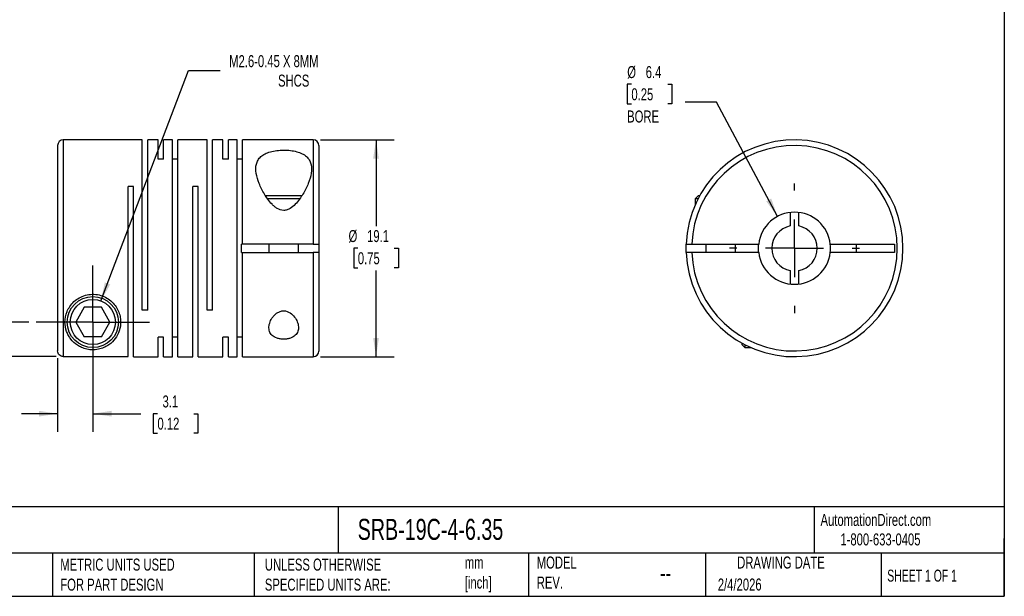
# Model space of a CAD drawing. Header units: millimetres. Extents: x 3 to 137, y 3 to 105.
# Tile 2 of 3: x 50 to 137, y 3 to 54. Entities that reach past the tile are written whole.
import ezdxf

# ---------------------------------------------------------------- set-up
doc = ezdxf.new("R2010")
doc.units = ezdxf.units.MM
doc.header["$LTSCALE"] = 0.5
doc.linetypes.add('SLD-Center', pattern=[19.05, 15.24, -1.27, 1.27, -1.27])
doc.linetypes.add('SLD-Solid', pattern=[0])
doc.layers.add('CENTER', color=40, linetype='SLD-Center')
doc.layers.add('DIMENSIONS', color=140, linetype='SLD-Solid', lineweight=25)
doc.layers.add('TEXT', color=140, linetype='SLD-Solid', lineweight=25)
doc.styles.add('SLDTEXTSTYLE0', font='TXT', dxfattribs={"width": 0.7})
doc.styles.add('SLDTEXTSTYLE1', font='TXT', dxfattribs={"width": 0.65})
doc.dimstyles.new('SLDDIMSTYLE0', dxfattribs={"dimtxt": 1.079004, "dimasz": 1.651, "dimexe": 0, "dimexo": 0.0625, "dimgap": 0.269751, "dimtad": 0, "dimtih": 1, "dimtoh": 1, "dimdec": 1, "dimrnd": 1e-09, "dimzin": 12, "dimdsep": 46, "dimtxsty": 'SLDTEXTSTYLE0', "dimsah": 1, "dimcen": 0.09, "dimadec": 0, "dimazin": 3, "dimtfac": 1, "dimtdec": 1, "dimtmove": 0, "dimatfit": 0, "dimfxl": 0, "dimfrac": 2, "dimtolj": 1, "dimtzin": 12, "dimarcsym": 0})
doc.dimstyles.new('SLDDIMSTYLE1', dxfattribs={"dimtxt": 1.079004, "dimasz": 1.651, "dimexe": 0, "dimexo": 0.0625, "dimgap": 0.269751, "dimtad": 0, "dimtih": 1, "dimtoh": 1, "dimdec": 1, "dimrnd": 1e-09, "dimzin": 4, "dimdsep": 46, "dimtxsty": 'SLDTEXTSTYLE0', "dimsah": 1, "dimcen": 0.09, "dimadec": 0, "dimazin": 1, "dimtfac": 1, "dimtdec": 1, "dimtmove": 0, "dimatfit": 0, "dimfxl": 0, "dimfrac": 2, "dimtolj": 1, "dimtzin": 12, "dimarcsym": 0})
doc.dimstyles.new('SLDDIMSTYLE2', dxfattribs={"dimtxt": 1.079004, "dimasz": 1.651, "dimexe": 0, "dimexo": 0.0625, "dimgap": 0.269751, "dimtad": 0, "dimtih": 1, "dimtoh": 1, "dimdec": 1, "dimrnd": 1e-09, "dimzin": 12, "dimdsep": 46, "dimtxsty": 'SLDTEXTSTYLE0', "dimsah": 1, "dimcen": 0, "dimadec": 0, "dimazin": 3, "dimtfac": 1, "dimtdec": 1, "dimtofl": 0, "dimtmove": 0, "dimatfit": 3, "dimfxl": 0, "dimfrac": 2, "dimtolj": 1, "dimtzin": 12, "dimarcsym": 0})
doc.dimstyles.new('SLDDIMSTYLE3', dxfattribs={"dimtxt": 1.079004, "dimasz": 1.651, "dimexe": 0, "dimexo": 0.0625, "dimgap": 0.269751, "dimtad": 0, "dimtih": 1, "dimtoh": 1, "dimdec": 1, "dimrnd": 1e-09, "dimzin": 12, "dimdsep": 46, "dimtxsty": 'SLDTEXTSTYLE0', "dimsah": 1, "dimcen": 0.09, "dimadec": 0, "dimazin": 3, "dimtfac": 1, "dimtdec": 1, "dimtofl": 0, "dimtmove": 0, "dimatfit": 3, "dimfxl": 0, "dimfrac": 2, "dimtolj": 1, "dimtzin": 12, "dimarcsym": 0})
doc.dimstyles.new('SLDDIMSTYLE4', dxfattribs={"dimtxt": 1.079004, "dimasz": 1.651, "dimexe": 0, "dimexo": 0.0625, "dimgap": 0.269751, "dimtad": 0, "dimtih": 1, "dimtoh": 1, "dimdec": 1, "dimrnd": 1e-09, "dimzin": 12, "dimdsep": 46, "dimtxsty": 'SLDTEXTSTYLE0', "dimsah": 1, "dimcen": 0, "dimadec": 0, "dimazin": 3, "dimtfac": 1, "dimtdec": 1, "dimtofl": 0, "dimtmove": 0, "dimatfit": 3, "dimfxl": 0, "dimfrac": 2, "dimtolj": 1, "dimtzin": 12, "dimarcsym": 0})

# ---------------------------------------------------------------- blocks, each defined once
blk = doc.blocks.new('_D')
at = {"layer": 'DIMENSIONS'}
for p, q in [((56.292, 26.701), (56.292, 17.678)), ((53.192, 24.159), (53.192, 17.678)), ((53.192, 19.265), (50.017, 19.265)), ((56.292, 19.265), (60.516, 19.265)), ((61.979, 19.265), (61.616, 19.265)), ((61.616, 19.265), (61.616, 17.55)), ((65.185, 19.265), (65.547, 19.265)), ((65.547, 19.265), (65.547, 17.55)), ((61.616, 17.55), (61.979, 17.55)), ((65.547, 17.55), (65.185, 17.55))]:
    blk.add_line(p, q, dxfattribs=at)
for points in [[(53.192, 19.265), (51.541, 19.519), (51.541, 19.011)], [(56.292, 19.265), (57.943, 19.011), (57.943, 19.519)]]:
    blk.add_solid(points, dxfattribs=at)
at = {"layer": 'DIMENSIONS', "char_height": 1.0583, "attachment_point": 1, "style": 'SLDTEXTSTYLE0'}
for s, insert in [('3.1', (62.428, 20.871)), ('0.12', (61.979, 18.915))]:
    blk.add_mtext(s, dxfattribs=dict(at, insert=insert))
blk = doc.blocks.new('_D_1')
at = {"layer": 'DIMENSIONS'}
for p, q in [((39.647, 32.803), (39.284, 32.803)), ((39.284, 32.803), (39.284, 31.088)), ((42.853, 32.803), (43.215, 32.803)), ((43.215, 32.803), (43.215, 31.088)), ((44.799, 32.803), (47.974, 32.803)), ((47.974, 32.803), (47.974, 27.336)), ((39.284, 31.088), (39.647, 31.088)), ((43.215, 31.088), (42.853, 31.088)), ((50.667, 27.336), (46.386, 27.336)), ((53.057, 24.294), (46.386, 24.294)), ((47.974, 24.294), (47.974, 21.119))]:
    blk.add_line(p, q, dxfattribs=at)
for points in [[(47.974, 27.336), (48.228, 28.987), (47.72, 28.987)], [(47.974, 24.294), (47.72, 22.643), (48.228, 22.643)]]:
    blk.add_solid(points, dxfattribs=at)
at = {"layer": 'DIMENSIONS', "char_height": 1.0583, "attachment_point": 1, "style": 'SLDTEXTSTYLE0'}
for s, insert in [('3.0', (40.095, 34.409)), ('0.12', (39.647, 32.452))]:
    blk.add_mtext(s, dxfattribs=dict(at, insert=insert))
blk = doc.blocks.new('_D_2')
at = {"layer": 'DIMENSIONS'}
for p, q in [((57, 29.196), (64.72, 49.485)), ((64.72, 49.485), (67.498, 49.485))]:
    blk.add_line(p, q, dxfattribs=at)
blk.add_solid([(57, 29.196), (57.824, 30.649), (57.349, 30.829)], dxfattribs=at)
at = {"layer": 'DIMENSIONS', "attachment_point": 1, "style": 'SLDTEXTSTYLE0'}
for s, insert, char_height in [('M2.6-0.45 X 8MM', (68.292, 50.849), 1.05833), ('SHCS', (72.595, 49.135), 1.0583)]:
    blk.add_mtext(s, dxfattribs=dict(at, insert=insert, char_height=char_height))
blk = doc.blocks.new('_D_3')
at = {"layer": 'DIMENSIONS'}
for p, q in [((76.327, 43.386), (82.808, 43.386)), ((81.22, 43.386), (81.22, 35.793)), ((79.617, 33.836), (79.255, 33.836)), ((79.255, 33.836), (79.255, 32.121)), ((82.823, 33.836), (83.186, 33.836)), ((83.186, 33.836), (83.186, 32.121)), ((79.255, 32.121), (79.617, 32.121)), ((83.186, 32.121), (82.823, 32.121)), ((81.22, 24.286), (81.22, 31.88)), ((76.327, 24.286), (82.808, 24.286))]:
    blk.add_line(p, q, dxfattribs=at)
for points in [[(81.22, 43.386), (80.966, 41.735), (81.474, 41.735)], [(81.22, 24.286), (81.474, 25.937), (80.966, 25.937)]]:
    blk.add_solid(points, dxfattribs=at)
at = {"layer": 'DIMENSIONS', "char_height": 1.0583, "attachment_point": 1, "style": 'SLDTEXTSTYLE0'}
for s, insert in [('%%c', (78.802, 35.442)), ('19.1', (80.431, 35.442)), ('0.75', (79.617, 33.486))]:
    blk.add_mtext(s, dxfattribs=dict(at, insert=insert))
blk = doc.blocks.new('SW_CENTERMARKSYMBOL_0')
at = {"layer": 'CENTER', "color": 0}
for p, q in [((0, 2.54), (0, 4.99)), ((0, 0), (0, 2.54)), ((-2.54, 0), (-4.99, 0)), ((0, 0), (-2.54, 0)), ((0, 0), (0, -2.54)), ((0, 0), (2.54, 0)), ((2.54, 0), (4.99, 0)), ((0, -2.54), (0, -4.99))]:
    blk.add_line(p, q, dxfattribs=at)
blk = doc.blocks.new('_D_4')
at = {"layer": 'DIMENSIONS'}
for p, q in [((103.698, 48.281), (103.336, 48.281)), ((103.336, 48.281), (103.336, 46.566)), ((106.905, 48.281), (107.267, 48.281)), ((107.267, 48.281), (107.267, 46.566)), ((103.336, 46.566), (103.698, 46.566)), ((107.267, 46.566), (106.905, 46.566)), ((111.201, 46.714), (108.423, 46.714)), ((116.564, 36.639), (111.201, 46.714))]:
    blk.add_line(p, q, dxfattribs=at)
blk.add_solid([(116.564, 36.639), (116.013, 38.216), (115.564, 37.977)], dxfattribs=at)
at = {"layer": 'DIMENSIONS', "char_height": 1.0583, "attachment_point": 1, "style": 'SLDTEXTSTYLE0'}
for s, insert in [('%%c', (103.332, 49.887)), ('6.4', (104.962, 49.887)), ('0.25', (103.698, 47.93)), ('BORE', (103.325, 45.974))]:
    blk.add_mtext(s, dxfattribs=dict(at, insert=insert))
blk = doc.blocks.new('SW_CENTERMARKSYMBOL_1')
at = {"layer": 'CENTER', "color": 0}
for p, q in [((0, 5.08), (0, 5.715)), ((0, 0), (0, 2.54)), ((-5.08, 0), (-5.715, 0)), ((0, 0), (-2.54, 0)), ((0, 0), (0, -2.54)), ((0, 0), (2.54, 0)), ((5.08, 0), (5.715, 0)), ((0, -5.08), (0, -5.715))]:
    blk.add_line(p, q, dxfattribs=at)

msp = doc.modelspace()

# ---------------------------------------------------------------- linework, layer by layer
for p, q in [((60.642, 43.386), (53.692, 43.386)), ((53.692, 43.386), (53.692, 24.294)), ((60.642, 28.386), (60.642, 43.386)), ((62.042, 43.386), (61.122, 43.386)), ((61.122, 28.386), (61.122, 43.386)), ((62.042, 41.678), (62.042, 43.386)), ((63.292, 43.386), (62.522, 43.386)), ((62.522, 41.678), (62.522, 43.386)), ((63.292, 24.286), (63.292, 43.386)), ((66.342, 43.386), (63.772, 43.386)), ((63.772, 24.286), (63.772, 43.386)), ((66.342, 28.386), (66.342, 43.386)), ((67.742, 43.386), (66.822, 43.386)), ((66.822, 28.386), (66.822, 43.386)), ((67.742, 41.678), (67.742, 43.386)), ((68.992, 43.386), (68.222, 43.386)), ((68.222, 41.678), (68.222, 43.386)), ((68.992, 24.286), (68.992, 43.386)), ((75.692, 43.386), (69.472, 43.386)), ((69.472, 34.211), (69.472, 43.386)), ((75.692, 43.386), (75.692, 34.211)), ((53.192, 42.886), (53.192, 24.794)), ((76.192, 42.886), (76.192, 34.211)), ((62.522, 41.678), (62.042, 41.678)), ((63.772, 41.678), (63.292, 41.678)), ((68.222, 41.678), (67.742, 41.678)), ((69.472, 41.678), (68.992, 41.678)), ((59.872, 39.286), (59.392, 39.286)), ((59.392, 24.294), (59.392, 39.286)), ((59.872, 24.286), (59.872, 39.286)), ((65.572, 39.286), (65.092, 39.286)), ((65.092, 24.286), (65.092, 39.286)), ((65.572, 24.286), (65.572, 39.286)), ((73.092, 38.466), (71.482, 38.466)), ((73.092, 38.206), (71.665, 38.206)), ((74.696, 38.466), (73.092, 38.466)), ((74.521, 38.206), (73.092, 38.206)), ((109.566, 38.466), (109.306, 38.206)), ((109.306, 38.206), (109.306, 37.662)), ((109.565, 38.206), (109.306, 38.206)), ((109.704, 38.466), (109.566, 38.466)), ((117.681, 36.989), (117.681, 35.801)), ((118.431, 35.801), (118.431, 36.989)), ((69.392, 33.461), (69.392, 34.211)), ((69.472, 34.211), (69.392, 34.211)), ((75.692, 34.211), (69.472, 34.211)), ((71.792, 34.211), (71.792, 33.461)), ((74.392, 33.461), (74.392, 34.211)), ((76.192, 34.211), (76.192, 33.461)), ((109.014, 34.211), (114.903, 34.211)), ((110.256, 34.211), (110.256, 33.461)), ((112.856, 33.461), (112.856, 34.211)), ((121.209, 34.211), (126.856, 34.211)), ((123.506, 33.461), (123.506, 34.211)), ((126.856, 34.211), (126.856, 33.461)), ((69.392, 33.461), (69.472, 33.461)), ((69.472, 24.286), (69.472, 33.461)), ((69.472, 33.461), (75.692, 33.461)), ((75.692, 33.461), (75.692, 24.286)), ((76.192, 33.461), (76.192, 24.786)), ((114.903, 33.461), (109.014, 33.461)), ((126.856, 33.461), (121.209, 33.461)), ((117.681, 31.872), (117.681, 30.683)), ((118.431, 30.683), (118.431, 31.872)), ((55.541, 28.636), (54.791, 27.336)), ((57.042, 28.636), (55.541, 28.636)), ((57.793, 27.336), (57.042, 28.636)), ((61.122, 28.386), (60.642, 28.386)), ((66.822, 28.386), (66.342, 28.386)), ((54.791, 27.336), (55.541, 26.036)), ((57.042, 26.036), (57.793, 27.336)), ((57.042, 26.036), (55.541, 26.036)), ((62.522, 25.994), (62.042, 25.994)), ((62.042, 24.286), (62.042, 25.994)), ((62.522, 24.286), (62.522, 25.994)), ((63.772, 25.994), (63.292, 25.994)), ((68.222, 25.994), (67.742, 25.994)), ((67.742, 24.286), (67.742, 25.994)), ((68.222, 24.286), (68.222, 25.994)), ((69.472, 25.994), (68.992, 25.994)), ((113.426, 25.484), (113.426, 25.346)), ((113.426, 25.346), (113.686, 25.086)), ((113.686, 25.345), (113.686, 25.086)), ((53.692, 24.294), (59.392, 24.294)), ((59.872, 24.286), (62.042, 24.286)), ((62.522, 24.286), (63.292, 24.286)), ((63.772, 24.286), (65.092, 24.286)), ((65.572, 24.286), (67.742, 24.286)), ((68.222, 24.286), (68.992, 24.286)), ((69.472, 24.286), (75.692, 24.286)), ((113.686, 25.086), (114.23, 25.086))]:
    msp.add_line(p, q)
at = {"flags": 128}
for points in [[(108.514, 33.461), (108.506, 33.836), (108.514, 34.211)], [(114.881, 33.836), (114.894, 34.117), (114.903, 34.211)], [(114.903, 33.461), (114.894, 33.556), (114.881, 33.836)]]:
    msp.add_lwpolyline(points, dxfattribs=at)
for radius in [2.25, 1.99]:
    msp.add_circle((56.292, 27.336), radius)
for centre, radius, start, end in [((53.692, 42.886), 0.5, 90, 180), ((75.692, 42.886), 0.5, 0, 90), ((118.056, 33.836), 9.55, 182.25041, 177.74959), ((118.056, 33.836), 9.05, 182.37481, 177.62519), ((118.056, 33.836), 3.175, 6.78305, 173.21695), ((118.056, 33.836), 2, 100.80692, 259.19308), ((118.056, 33.836), 2, 280.80692, 79.19308), ((118.056, 33.836), 3.175, 353.21695, 6.78305), ((118.056, 33.836), 3.175, 186.78305, 353.21695), ((75.692, 24.786), 0.5, 270, 0)]:
    msp.add_arc(centre, radius, start, end)
for points, knots in [([(73.092, 37.168), (73.195, 37.168), (73.297, 37.186), (73.49, 37.249), (73.579, 37.293), (73.833, 37.447), (73.982, 37.579), (74.252, 37.858), (74.372, 38.006), (74.593, 38.306), (74.694, 38.459), (74.972, 38.921), (75.13, 39.238), (75.375, 39.852), (75.464, 40.152), (75.555, 40.735), (75.556, 41.009), (75.46, 41.387), (75.411, 41.507), (75.278, 41.728), (75.192, 41.832), (74.982, 42.016), (74.859, 42.098), (74.572, 42.24), (74.413, 42.299), (74.063, 42.393), (73.875, 42.428), (73.485, 42.474), (73.279, 42.485), (72.875, 42.484), (72.671, 42.472), (72.282, 42.423), (72.097, 42.388), (71.748, 42.291), (71.591, 42.232), (71.312, 42.09), (71.188, 42.006), (70.982, 41.821), (70.899, 41.719), (70.767, 41.495), (70.72, 41.375), (70.628, 40.999), (70.63, 40.719), (70.722, 40.145), (70.811, 39.847), (71.058, 39.23), (71.213, 38.917), (71.492, 38.456), (71.593, 38.303), (71.815, 38.002), (71.936, 37.854), (72.136, 37.647), (72.206, 37.58), (72.356, 37.454), (72.437, 37.395), (72.691, 37.241), (72.886, 37.168), (73.092, 37.168)], [0, 0, 0, 0, 0.015625, 0.015625, 0.03125, 0.03125, 0.0625, 0.0625, 0.09375, 0.09375, 0.125, 0.125, 0.1875, 0.1875, 0.25, 0.25, 0.3125, 0.3125, 0.34375, 0.34375, 0.375, 0.375, 0.40625, 0.40625, 0.4375, 0.4375, 0.46875, 0.46875, 0.5, 0.5, 0.53125, 0.53125, 0.5625, 0.5625, 0.59375, 0.59375, 0.625, 0.625, 0.65625, 0.65625, 0.6875, 0.6875, 0.75, 0.75, 0.8125, 0.8125, 0.875, 0.875, 0.90625, 0.90625, 0.9375, 0.9375, 0.953125, 0.953125, 0.96875, 0.96875, 1, 1, 1, 1]), ([(75.692, 34.211), (75.824, 34.211), (75.953, 34.211), (76.138, 34.211), (76.192, 34.211), (76.192, 34.211)], [0, 0, 0, 0, 0.5, 0.5, 1, 1, 1, 1]), ([(108.514, 34.211), (108.514, 34.211), (108.568, 34.211), (108.752, 34.211), (108.882, 34.211), (109.014, 34.211)], [0, 0, 0, 0, 0.5, 0.5, 1, 1, 1, 1]), ([(76.192, 33.461), (76.192, 33.461), (76.138, 33.461), (75.953, 33.461), (75.824, 33.461), (75.692, 33.461)], [0, 0, 0, 0, 0.5, 0.5, 1, 1, 1, 1]), ([(109.014, 33.461), (108.882, 33.461), (108.753, 33.461), (108.568, 33.461), (108.514, 33.461), (108.514, 33.461)], [0, 0, 0, 0, 0.5, 0.5, 1, 1, 1, 1]), ([(53.842, 27.336), (53.842, 27.038), (53.895, 26.764), (54.03, 26.385), (54.085, 26.264), (54.211, 26.036), (54.282, 25.929), (54.518, 25.627), (54.704, 25.45), (55.043, 25.224), (55.165, 25.155), (55.438, 25.035), (55.59, 24.982), (55.85, 24.925), (55.944, 24.909), (56.14, 24.889), (56.244, 24.885), (56.445, 24.889), (56.546, 24.898), (56.735, 24.925), (56.824, 24.943), (57.075, 25.008), (57.219, 25.064), (57.484, 25.191), (57.601, 25.261), (57.926, 25.492), (58.108, 25.671), (58.415, 26.086), (58.535, 26.316), (58.703, 26.826), (58.749, 27.109), (58.737, 27.555), (58.719, 27.707), (58.65, 28.02), (58.599, 28.178), (58.461, 28.488), (58.372, 28.643), (58.158, 28.934), (58.031, 29.073), (57.74, 29.321), (57.58, 29.43), (57.225, 29.61), (57.037, 29.679), (56.645, 29.769), (56.44, 29.79), (56.037, 29.781), (55.833, 29.751), (55.447, 29.645), (55.262, 29.568), (54.918, 29.374), (54.764, 29.261), (54.488, 29.005), (54.367, 28.862), (54.166, 28.567), (54.085, 28.413), (53.894, 27.942), (53.842, 27.634), (53.842, 27.336)], [0, 0, 0, 0, 0.0625, 0.0625, 0.09375, 0.09375, 0.125, 0.125, 0.1875, 0.1875, 0.21875, 0.21875, 0.25, 0.25, 0.265625, 0.265625, 0.28125, 0.28125, 0.296875, 0.296875, 0.3125, 0.3125, 0.34375, 0.34375, 0.375, 0.375, 0.4375, 0.4375, 0.5, 0.5, 0.5625, 0.5625, 0.59375, 0.59375, 0.625, 0.625, 0.65625, 0.65625, 0.6875, 0.6875, 0.71875, 0.71875, 0.75, 0.75, 0.78125, 0.78125, 0.8125, 0.8125, 0.84375, 0.84375, 0.875, 0.875, 0.90625, 0.90625, 0.9375, 0.9375, 1, 1, 1, 1]), ([(73.092, 28.326), (72.988, 28.326), (72.885, 28.308), (72.695, 28.244), (72.607, 28.199), (72.448, 28.096), (72.375, 28.036), (72.246, 27.911), (72.188, 27.845), (72.032, 27.639), (71.954, 27.496), (71.84, 27.208), (71.805, 27.062), (71.785, 26.782), (71.8, 26.644), (71.867, 26.452), (71.897, 26.391), (71.973, 26.273), (72.021, 26.217), (72.186, 26.063), (72.333, 25.977), (72.599, 25.887), (72.693, 25.864), (72.891, 25.834), (72.994, 25.826), (73.198, 25.826), (73.302, 25.835), (73.498, 25.866), (73.592, 25.889), (73.856, 25.979), (74.002, 26.066), (74.22, 26.271), (74.296, 26.392), (74.384, 26.647), (74.399, 26.786), (74.378, 27.066), (74.343, 27.211), (74.228, 27.499), (74.15, 27.641), (73.943, 27.915), (73.816, 28.044), (73.494, 28.253), (73.3, 28.326), (73.092, 28.326)], [0, 0, 0, 0, 0.03125, 0.03125, 0.0625, 0.0625, 0.09375, 0.09375, 0.125, 0.125, 0.1875, 0.1875, 0.25, 0.25, 0.3125, 0.3125, 0.34375, 0.34375, 0.375, 0.375, 0.4375, 0.4375, 0.46875, 0.46875, 0.5, 0.5, 0.53125, 0.53125, 0.5625, 0.5625, 0.625, 0.625, 0.6875, 0.6875, 0.75, 0.75, 0.8125, 0.8125, 0.875, 0.875, 0.9375, 0.9375, 1, 1, 1, 1]), ([(53.692, 24.294), (53.56, 24.294), (53.431, 24.348), (53.246, 24.532), (53.192, 24.662), (53.192, 24.794)], [0, 0, 0, 0, 0.5, 0.5, 1, 1, 1, 1])]:
    msp.add_open_spline(points, degree=3, knots=knots)
at = {"layer": 'TEXT'}
for p, q in [((136.525, 104.775), (136.525, 3.175)), ((136.525, 11.063), (3.175, 11.063)), ((77.879, 11.063), (77.879, 6.985)), ((119.788, 11.063), (119.788, 6.985)), ((136.525, 3.175), (136.525, 8.255)), ((136.525, 6.985), (3.175, 6.985)), ((52.742, 6.985), (52.742, 3.175)), ((70.499, 6.985), (70.499, 3.175)), ((94.65, 6.985), (94.65, 3.175)), ((110.233, 6.985), (110.233, 3.175)), ((125.674, 6.985), (125.674, 3.175)), ((3.175, 3.175), (136.525, 3.175))]:
    msp.add_line(p, q, dxfattribs=at)

# ---------------------------------------------------------------- block references
at = {"layer": 'CENTER'}
for name, p in [('SW_CENTERMARKSYMBOL_1', (118.056, 33.836)), ('SW_CENTERMARKSYMBOL_0', (56.292, 27.336))]:
    msp.add_blockref(name, p, dxfattribs=at)

# ---------------------------------------------------------------- texts
at = {"layer": 'TEXT'}
for s, insert, char_height, attachment_point, style in [('AutomationDirect.com', (120.347, 10.438), 1.05833, 1, 'SLDTEXTSTYLE0'), ('SRB-19C-4-6.35', (79.604, 10.001), 1.85208, 1, 'SLDTEXTSTYLE0'), ('1-800-633-0405', (122.096, 8.719), 1.05833, 1, 'SLDTEXTSTYLE0'), ('METRIC UNITS USED ^JFOR PART DESIGN', (53.427, 6.498), 1.05833, 1, 'SLDTEXTSTYLE0'), ('UNLESS OTHERWISE ^JSPECIFIED UNITS ARE:', (71.435, 6.498), 1.05833, 1, 'SLDTEXTSTYLE0'), ('mm^J[inch]', (89.032, 6.681), 1.0583, 1, 'SLDTEXTSTYLE0'), ('MODEL ^JREV.', (95.367, 6.682), 1.05833, 1, 'SLDTEXTSTYLE0'), ('DRAWING DATE', (116.863, 6.682), 1.05833, 2, 'SLDTEXTSTYLE0'), ('SHEET 1 OF 1', (126.221, 5.526), 1.05833, 1, 'SLDTEXTSTYLE1'), ('--', (106.214, 6.038), 1.5875, 1, 'SLDTEXTSTYLE0'), ('2/4/2026', (111.306, 4.745), 1.0583, 1, 'SLDTEXTSTYLE0')]:
    msp.add_mtext(s, dxfattribs=dict(at, insert=insert, char_height=char_height, attachment_point=attachment_point, style=style))

# ---------------------------------------------------------------- dimensions: what is measured, and where the dimension line sits
at = {"layer": 'DIMENSIONS'}
dim = msp.add_diameter_dim_2p(p1=(55.584, 25.476), p2=(57, 29.196), text='M2.6-0.45 X 8MM\\PSHCS', dimstyle='SLDDIMSTYLE2', override={"dimpost": '<>'}, dxfattribs=at)
dim.commit()
dim.dimension.update_dxf_attribs({"geometry": '_D_2', "text_midpoint": (74.582, 49.485), "dimtype": 163})
dim = msp.add_diameter_dim_2p(p1=(119.548, 31.034), p2=(116.564, 36.639), text='<>\\PBORE', dimstyle='SLDDIMSTYLE4', dxfattribs=at)
dim.commit()
dim.dimension.update_dxf_attribs({"geometry": '_D_4', "text_midpoint": (105.301, 47.271), "dimtype": 163})
dim = msp.add_linear_dim(base=(81.22, 24.286), p1=(75.692, 43.386), p2=(75.692, 24.286), angle=90, text='%%c<>', dimstyle='SLDDIMSTYLE3', dxfattribs=at)
dim.commit()
dim.dimension.update_dxf_attribs({"geometry": '_D_3', "text_midpoint": (81.22, 33.836), "dimtype": 160})
dim = msp.add_linear_dim(base=(47.974, 27.336), p1=(53.692, 24.294), p2=(51.302, 27.336), angle=90, dimstyle='SLDDIMSTYLE1', dxfattribs=at)
dim.commit()
dim.dimension.update_dxf_attribs({"geometry": '_D_1', "text_midpoint": (47.974, 32.803), "dimtype": 160})
dim = msp.add_linear_dim(base=(56.292, 19.265), p1=(53.192, 24.794), p2=(56.292, 27.336), dimstyle='SLDDIMSTYLE0', dxfattribs=at)
dim.commit()
dim.dimension.update_dxf_attribs({"geometry": '_D', "text_midpoint": (63.582, 19.265), "dimtype": 160})

doc.saveas('drawing.dxf')
